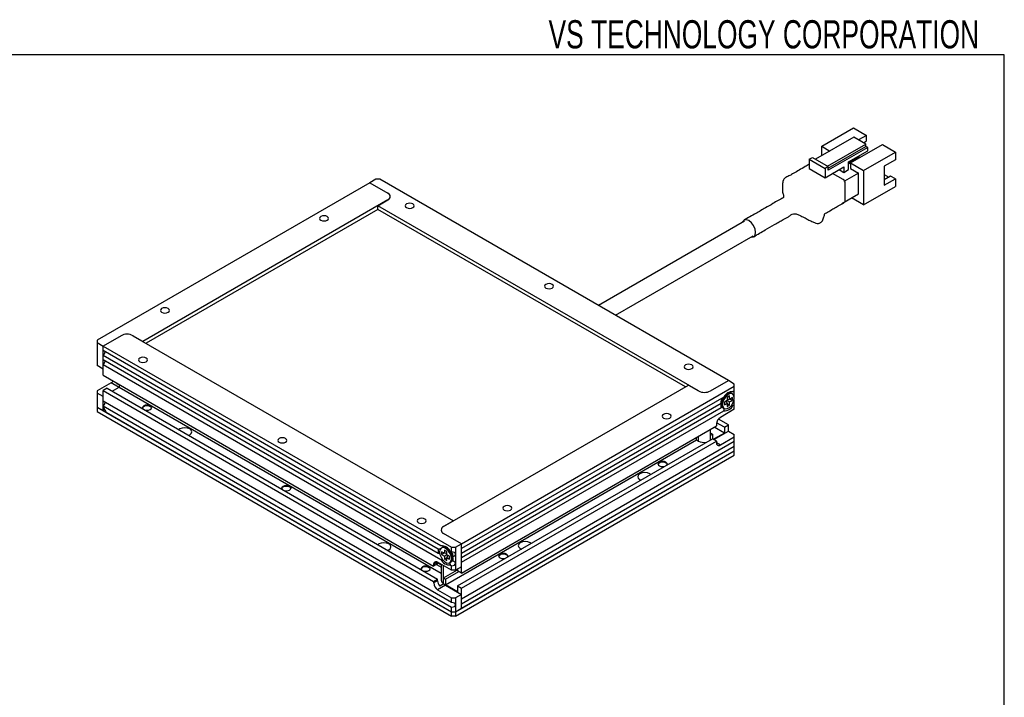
# Model space of a CAD drawing. Header units: millimetres. Extents: x 6 to 294, y 6 to 202.
# Tile 6 of 6: x 204 to 291, y 142 to 202. Entities that reach past the tile are written whole.
import ezdxf

# ---------------------------------------------------------------- set-up
doc = ezdxf.new("R2010")
doc.units = ezdxf.units.MM
doc.styles.add('SLDTEXTSTYLE1', font='TXT', dxfattribs={"width": 0.7})

msp = doc.modelspace()

# ---------------------------------------------------------------- linework, layer by layer
at = {"color": 7, "linetype": 'Continuous', "lineweight": 25}
for p, q in [((291.144, 199.039), (5.901, 199.039)), ((291.144, 6.453), (291.144, 199.039)), ((274.935, 190.911), (277.764, 192.543)), ((277.764, 192.543), (278.913, 191.88)), ((277.781, 191.717), (274.387, 189.758)), ((278.842, 191.105), (277.781, 191.717)), ((278.913, 191.88), (278.206, 191.472)), ((278.913, 191.39), (278.913, 191.88)), ((274.935, 190.074), (274.935, 190.911)), ((274.935, 190.911), (275.66, 190.492)), ((275.448, 189.145), (278.842, 191.105)), ((275.519, 188.982), (278.842, 190.9)), ((279.019, 190.798), (275.519, 188.778)), ((277.499, 189.431), (280.327, 191.064)), ((278.63, 191.227), (278.913, 191.39)), ((278.842, 190.9), (278.842, 191.105)), ((279.019, 190.798), (278.842, 190.9)), ((279.019, 190.513), (279.019, 190.798)), ((280.327, 191.064), (281.476, 190.4)), ((273.822, 189.758), (274.104, 189.921)), ((273.822, 189.758), (273.822, 188.941)), ((273.822, 189.758), (275.236, 188.941)), ((274.104, 189.921), (275.519, 189.104)), ((277.322, 189.533), (279.019, 190.513)), ((277.349, 189.436), (278.188, 189.92)), ((278.029, 189.859), (277.958, 189.9)), ((278.029, 189.859), (278.241, 189.982)), ((278.029, 189.941), (278.029, 189.859)), ((278.161, 189.936), (278.188, 189.92)), ((278.188, 189.829), (278.188, 189.92)), ((278.241, 189.982), (278.312, 190.104)), ((278.648, 188.768), (281.476, 190.4)), ((281.476, 189.716), (280.486, 189.145)), ((281.476, 190.4), (281.476, 189.716)), ((273.822, 188.941), (275.236, 188.125)), ((275.519, 189.104), (275.236, 188.941)), ((275.236, 188.125), (276.897, 189.084)), ((275.236, 188.941), (275.236, 188.125)), ((275.519, 188.778), (275.519, 189.104)), ((276.473, 188.839), (276.897, 188.594)), ((276.473, 188.839), (276.473, 188.839)), ((276.897, 189.084), (276.897, 188.594)), ((276.897, 188.594), (277.322, 188.839)), ((277.322, 188.839), (277.322, 189.533)), ((277.322, 189.451), (277.499, 189.349)), ((277.499, 189.431), (278.648, 188.768)), ((277.499, 189.431), (277.499, 188.941)), ((277.499, 188.941), (278.206, 188.533)), ((280.486, 189.145), (280.486, 187.451)), ((235.355, 187.982), (234.824, 187.676)), ((235.708, 187.982), (235.355, 187.982)), ((266.644, 170.123), (235.708, 187.982)), ((276.844, 187.951), (275.89, 188.502)), ((278.206, 188.533), (276.969, 187.819)), ((278.206, 186.696), (278.206, 188.533)), ((278.648, 188.768), (278.648, 185.705)), ((280.486, 188.4), (280.884, 188.17)), ((281.052, 188.267), (280.486, 187.941)), ((280.486, 187.451), (281.476, 188.022)), ((281.476, 188.022), (281.052, 188.267)), ((281.476, 188.022), (281.476, 187.338)), ((234.824, 187.676), (210.606, 173.695)), ((234.824, 187.676), (236.415, 186.758)), ((277.021, 186.053), (277.021, 187.645)), ((278.648, 185.705), (281.476, 187.338)), ((276.72, 185.838), (278.206, 186.696)), ((278.648, 185.705), (277.569, 186.328)), ((236.415, 186.145), (214.672, 173.593)), ((235.531, 185.635), (236.415, 186.145)), ((263.992, 169.205), (235.531, 185.635)), ((235.531, 185.308), (235.531, 185.635)), ((235.531, 185.308), (214.955, 173.43)), ((262.826, 169.552), (235.531, 185.308)), ((268.09, 184.273), (255.111, 176.781)), ((256.612, 175.915), (268.84, 182.974)), ((212.727, 174.103), (211.136, 173.185)), ((214.672, 173.593), (213.788, 174.103)), ((213.788, 174.103), (242.249, 157.673)), ((210.606, 173.695), (210.606, 173.491)), ((210.606, 173.491), (211.136, 173.185)), ((210.606, 173.491), (210.606, 172.879)), ((211.136, 171.143), (211.136, 173.185)), ((211.136, 173.185), (242.072, 155.326)), ((211.136, 172.776), (211.136, 173.185)), ((210.606, 172.879), (210.606, 172.062)), ((241.13, 155.462), (211.136, 172.776)), ((211.136, 172.368), (240.894, 155.19)), ((211.136, 171.96), (211.136, 172.368)), ((210.606, 172.062), (210.606, 171.45)), ((211.136, 171.143), (210.606, 171.45)), ((240.894, 154.781), (211.136, 171.96)), ((211.136, 170.592), (211.136, 171.552)), ((211.136, 171.552), (241.13, 154.237)), ((211.136, 170.592), (240.481, 153.652)), ((211.843, 169.918), (210.606, 169.204)), ((212.351, 169.844), (212.377, 169.876)), ((212.392, 169.868), (212.351, 169.844)), ((212.55, 169.729), (212.351, 169.844)), ((212.55, 169.776), (212.55, 169.551)), ((241.365, 157.163), (263.109, 169.715)), ((242.956, 155.632), (267.174, 169.613)), ((263.109, 169.715), (263.992, 169.205)), ((265.053, 169.205), (266.644, 170.123)), ((267.174, 169.817), (266.644, 170.123)), ((267.174, 169.613), (267.174, 169.817)), ((267.174, 169.205), (267.174, 169.613)), ((210.606, 169.204), (210.606, 169)), ((210.606, 169), (210.606, 168.388)), ((211.136, 168.694), (210.606, 169)), ((211.49, 169.449), (211.136, 169.245)), ((211.136, 168.286), (211.136, 169.245)), ((211.136, 169.245), (240.481, 152.304)), ((211.49, 169.449), (240.835, 152.509)), ((211.932, 169.194), (212.55, 169.551)), ((212.55, 169.551), (241.145, 153.044)), ((266.397, 168.837), (266.333, 168.794)), ((266.573, 168.939), (266.397, 168.837)), ((266.543, 168.922), (266.49, 168.952)), ((266.75, 168.756), (266.538, 168.633)), ((266.75, 168.47), (266.75, 168.756)), ((267.019, 168.936), (266.948, 168.977)), ((267.174, 169.205), (267.056, 169.137)), ((210.606, 168.388), (210.606, 167.775)), ((211.136, 167.469), (211.136, 168.694)), ((242.072, 150.427), (211.136, 168.286)), ((211.136, 167.877), (242.072, 150.018)), ((211.136, 167.796), (211.136, 167.877)), ((266.232, 168.661), (242.956, 155.224)), ((242.956, 154.815), (265.996, 168.116)), ((265.99, 168.086), (266.043, 168.056)), ((266.043, 168.225), (266.043, 168.021)), ((266.538, 168.347), (266.291, 168.205)), ((266.291, 168.205), (266.291, 167.96)), ((266.291, 167.96), (266.538, 168.102)), ((266.457, 168.3), (266.538, 168.102)), ((266.495, 168.208), (266.495, 168.322)), ((266.538, 168.633), (266.538, 168.347)), ((266.538, 168.441), (266.75, 168.47)), ((266.538, 168.397), (266.637, 168.455)), ((266.538, 168.347), (266.75, 168.225)), ((266.538, 168.102), (266.538, 167.817)), ((266.538, 168.062), (266.75, 167.939)), ((266.538, 167.817), (266.75, 167.939)), ((266.998, 168.613), (266.75, 168.47)), ((266.75, 168.225), (266.998, 168.368)), ((266.75, 167.939), (266.75, 168.225)), ((266.786, 168.49), (266.998, 168.368)), ((266.907, 167.91), (267.056, 167.912)), ((266.998, 168.368), (266.998, 168.613)), ((267.056, 167.912), (267.174, 167.98)), ((267.174, 167.572), (267.174, 167.98)), ((210.606, 167.775), (242.072, 149.61)), ((210.606, 167.775), (210.606, 167.367)), ((210.606, 167.775), (211.136, 167.469)), ((210.606, 167.367), (242.072, 149.202)), ((211.136, 167.796), (211.419, 167.306)), ((211.278, 167.551), (211.136, 167.469)), ((211.419, 167.306), (242.072, 149.61)), ((265.996, 167.708), (242.956, 154.407)), ((242.956, 153.999), (266.232, 167.436)), ((267.174, 167.572), (265.937, 166.857)), ((266.198, 167.677), (266.269, 167.637)), ((242.956, 153.039), (265.583, 166.102)), ((265.583, 166.245), (265.583, 166.102)), ((266.291, 165.979), (265.6, 166.378)), ((266.644, 166.183), (265.757, 166.696)), ((266.291, 165.979), (266.644, 166.183)), ((266.644, 165.632), (266.644, 166.183)), ((265.053, 165.265), (265.053, 165.796)), ((265.23, 165.367), (265.053, 165.469)), ((265.053, 165.265), (265.23, 165.367)), ((265.23, 165.367), (265.23, 164.959)), ((266.291, 165.469), (265.318, 164.908)), ((265.354, 164.887), (266.644, 165.632)), ((266.291, 165.469), (265.389, 165.99)), ((266.291, 165.979), (266.291, 165.469)), ((266.644, 165.632), (267.174, 165.326)), ((267.174, 165.122), (267.174, 165.326)), ((241.542, 151.998), (263.816, 164.857)), ((242.603, 151.896), (265.23, 164.959)), ((242.956, 151.692), (265.583, 164.755)), ((267.174, 164.714), (242.956, 150.733)), ((263.816, 164.857), (263.816, 165.081)), ((263.816, 164.857), (263.992, 164.755)), ((265.583, 164.755), (265.23, 164.959)), ((265.583, 164.755), (265.583, 164.612)), ((265.937, 164.408), (267.174, 165.122)), ((267.174, 164.714), (267.174, 165.122)), ((242.426, 149.61), (267.174, 163.897)), ((242.426, 149.202), (267.174, 163.489)), ((242.956, 150.324), (267.174, 164.305)), ((242.956, 149.916), (267.174, 163.897)), ((267.174, 163.897), (267.174, 164.305)), ((267.174, 163.489), (267.174, 163.897)), ((242.249, 157.673), (241.365, 157.163)), ((242.956, 155.632), (241.365, 156.55)), ((242.426, 155.326), (242.956, 155.632)), ((242.956, 155.224), (242.956, 155.632)), ((242.956, 153.591), (242.956, 155.632)), ((241.238, 155.302), (241.167, 155.261)), ((241.436, 154.795), (241.188, 154.938)), ((241.188, 154.938), (241.188, 154.693)), ((241.4, 154.815), (241.188, 154.693)), ((241.648, 154.958), (241.436, 155.081)), ((241.436, 155.081), (241.436, 154.795)), ((241.648, 154.767), (241.436, 154.795)), ((241.549, 154.78), (241.648, 154.723)), ((241.789, 155.162), (241.613, 155.264)), ((241.696, 155.278), (241.643, 155.247)), ((241.648, 154.673), (241.648, 154.958)), ((241.853, 155.119), (241.789, 155.162)), ((242.072, 154.918), (241.954, 154.986)), ((242.072, 154.918), (242.072, 155.326)), ((242.072, 155.326), (242.426, 155.326)), ((242.426, 155.326), (242.426, 154.713)), ((242.956, 154.407), (242.956, 154.815)), ((240.835, 153.999), (240.481, 153.795)), ((240.835, 153.856), (240.481, 153.652)), ((242.072, 153.284), (240.835, 153.999)), ((240.835, 153.856), (240.835, 153.999)), ((240.835, 153.937), (241.145, 153.758)), ((241.188, 154.693), (241.436, 154.55)), ((241.648, 154.673), (241.436, 154.55)), ((241.436, 154.55), (241.436, 154.264)), ((241.648, 154.387), (241.436, 154.264)), ((241.436, 154.264), (241.648, 154.142)), ((241.895, 154.53), (241.648, 154.673)), ((241.729, 154.626), (241.648, 154.428)), ((241.648, 154.142), (241.648, 154.428)), ((241.648, 154.428), (241.895, 154.285)), ((241.691, 154.648), (241.691, 154.533)), ((241.895, 154.285), (241.895, 154.53)), ((241.917, 153.962), (241.988, 154.003)), ((242.143, 154.346), (242.143, 154.55)), ((242.426, 154.713), (242.426, 153.897)), ((242.426, 153.897), (242.426, 153.284)), ((242.956, 153.039), (242.956, 153.999)), ((240.481, 153.795), (240.481, 153.652)), ((240.728, 153.795), (241.145, 153.554)), ((241.145, 153.82), (241.145, 152.406)), ((241.365, 152.611), (241.365, 153.693)), ((241.365, 152.611), (242.603, 153.325)), ((241.542, 152.509), (242.709, 153.182)), ((241.954, 153.761), (242.072, 153.693)), ((242.072, 153.284), (242.072, 153.693)), ((242.426, 153.284), (242.072, 153.284)), ((242.956, 153.591), (242.426, 153.284)), ((242.603, 153.387), (242.603, 153.244)), ((242.956, 153.039), (242.603, 153.244)), ((240.481, 152.304), (240.835, 152.509)), ((240.835, 152.366), (240.481, 152.162)), ((240.481, 152.304), (240.481, 152.162)), ((240.835, 152.366), (240.835, 152.509)), ((241.365, 152.611), (241.542, 152.509)), ((241.542, 152.509), (241.542, 151.998)), ((241.542, 151.957), (240.835, 151.549)), ((240.835, 151.549), (242.072, 150.835)), ((241.388, 152.087), (241.034, 151.883)), ((241.365, 152.1), (241.388, 152.087)), ((242.603, 151.386), (241.542, 151.998)), ((241.542, 151.957), (242.956, 151.141)), ((242.603, 151.896), (242.603, 151.386)), ((242.603, 151.896), (242.956, 151.692)), ((242.956, 150.733), (242.956, 151.692)), ((242.072, 150.427), (242.072, 150.835)), ((242.072, 150.835), (242.426, 150.835)), ((242.956, 151.141), (242.426, 150.835)), ((242.426, 150.835), (242.426, 150.222)), ((242.956, 149.916), (242.956, 151.141)), ((242.072, 149.61), (242.072, 150.018)), ((242.072, 149.61), (242.426, 149.61)), ((242.072, 149.202), (242.072, 149.61)), ((242.426, 150.222), (242.426, 149.61)), ((242.426, 149.61), (242.956, 149.916)), ((242.426, 149.61), (242.426, 149.202)), ((242.956, 149.916), (242.956, 150.324)), ((242.426, 149.202), (242.072, 149.202))]:
    msp.add_line(p, q, dxfattribs=at)
at = {"color": 8, "linetype": 'Continuous', "lineweight": 25}
for p, q in [((212.515, 169.531), (211.843, 169.918)), ((265.053, 164.857), (265.053, 165.265)), ((263.992, 164.755), (263.992, 165.184)), ((265.583, 164.612), (265.937, 164.408)), ((241.365, 152.1), (241.365, 152.611))]:
    msp.add_line(p, q, dxfattribs=at)
at = {"color": 7, "linetype": 'Continuous', "lineweight": 25, "flags": 128}
for points in [[(238.077, 185.798), (237.99, 185.723), (237.96, 185.635), (237.99, 185.547), (238.077, 185.472), (238.207, 185.422), (238.36, 185.404), (238.513, 185.422), (238.643, 185.472), (238.729, 185.547), (238.76, 185.635), (238.729, 185.723), (238.643, 185.798), (238.513, 185.848), (238.36, 185.866), (238.207, 185.848), (238.077, 185.798)], [(276.969, 185.938), (276.969, 185.938), (277.008, 185.982), (277.021, 186.053)], [(230.476, 184.349), (230.605, 184.299), (230.758, 184.282), (230.912, 184.299), (231.041, 184.349), (231.128, 184.424), (231.158, 184.512), (231.128, 184.601), (231.041, 184.676), (230.912, 184.726), (230.758, 184.743), (230.605, 184.726), (230.476, 184.676), (230.389, 184.601), (230.358, 184.512), (230.389, 184.424), (230.476, 184.349)], [(269.066, 183.277), (269.021, 183.569), (268.89, 183.869), (268.695, 184.132), (268.465, 184.318), (268.235, 184.398), (268.04, 184.36), (267.91, 184.21), (267.901, 184.164)], [(268.651, 182.865), (268.695, 182.85), (268.89, 182.888), (269.021, 183.038), (269.066, 183.277)], [(250.451, 178.655), (250.365, 178.58), (250.334, 178.491), (250.365, 178.403), (250.451, 178.328), (250.581, 178.278), (250.734, 178.261), (250.887, 178.278), (251.017, 178.328), (251.104, 178.403), (251.134, 178.491), (251.104, 178.58), (251.017, 178.655), (250.887, 178.705), (250.734, 178.722), (250.581, 178.705), (250.451, 178.655)], [(216.333, 176.185), (216.463, 176.135), (216.616, 176.117), (216.769, 176.135), (216.899, 176.185), (216.986, 176.26), (217.016, 176.348), (216.986, 176.437), (216.899, 176.512), (216.769, 176.562), (216.616, 176.579), (216.463, 176.562), (216.333, 176.512), (216.247, 176.437), (216.216, 176.348), (216.247, 176.26), (216.333, 176.185)], [(214.955, 171.797), (215.041, 171.872), (215.072, 171.96), (215.041, 172.049), (214.955, 172.123), (214.825, 172.173), (214.672, 172.191), (214.519, 172.173), (214.389, 172.123), (214.302, 172.049), (214.272, 171.96), (214.302, 171.872), (214.389, 171.797), (214.519, 171.747), (214.672, 171.729), (214.825, 171.747), (214.955, 171.797)], [(262.826, 171.511), (262.739, 171.436), (262.709, 171.348), (262.739, 171.259), (262.826, 171.185), (262.956, 171.135), (263.109, 171.117), (263.262, 171.135), (263.391, 171.185), (263.478, 171.259), (263.509, 171.348), (263.478, 171.436), (263.391, 171.511), (263.262, 171.561), (263.109, 171.579), (262.956, 171.561), (262.826, 171.511)], [(266.948, 168.977), (266.839, 169.01), (266.666, 168.983), (266.481, 168.877), (266.308, 168.704), (266.167, 168.486), (266.075, 168.249), (266.043, 168.021), (266.075, 167.83), (266.167, 167.699), (266.198, 167.677)], [(267.174, 168.592), (267.142, 168.783), (267.05, 168.914), (266.909, 168.97), (266.736, 168.942), (266.552, 168.836), (266.379, 168.663), (266.238, 168.445), (266.146, 168.208), (266.114, 167.98), (266.146, 167.789), (266.238, 167.658), (266.379, 167.603), (266.552, 167.63), (266.736, 167.736), (266.909, 167.909), (267.05, 168.127), (267.142, 168.364), (267.174, 168.592)], [(266.637, 168.972), (266.559, 168.975), (266.506, 168.966)], [(267.174, 168.872), (267.174, 168.92), (267.174, 168.97), (267.174, 169.022), (267.174, 169.072), (267.174, 169.121), (267.174, 169.165), (267.174, 169.205)], [(214.859, 167.504), (214.872, 167.501), (215.025, 167.483), (215.178, 167.501), (215.308, 167.551), (215.395, 167.626), (215.425, 167.714), (215.395, 167.802), (215.308, 167.877), (215.178, 167.927), (215.025, 167.945), (214.872, 167.927), (214.743, 167.877), (214.656, 167.802), (214.625, 167.714), (214.656, 167.626), (214.662, 167.618)], [(214.627, 167.694), (214.635, 167.724), (214.698, 167.806), (214.812, 167.868), (214.957, 167.901), (215.113, 167.899), (215.256, 167.862), (215.363, 167.797), (215.42, 167.713), (215.424, 167.694)], [(265.987, 168.066), (266.005, 168.015), (266.047, 167.95)], [(267.174, 167.98), (267.174, 168.018), (267.174, 168.062), (267.174, 168.109), (267.174, 168.159), (267.174, 168.209), (267.174, 168.259), (267.174, 168.306), (267.174, 168.35), (267.174, 168.388)], [(261.447, 167.123), (261.317, 167.173), (261.164, 167.191), (261.011, 167.173), (260.881, 167.123), (260.795, 167.048), (260.764, 166.96), (260.795, 166.871), (260.881, 166.796), (261.011, 166.746), (261.164, 166.729), (261.317, 166.746), (261.447, 166.796), (261.534, 166.871), (261.564, 166.96), (261.534, 167.048), (261.447, 167.123)], [(218.729, 165.27), (218.826, 165.316), (218.962, 165.433), (219.009, 165.571), (218.962, 165.709), (218.826, 165.826), (218.623, 165.904), (218.384, 165.932), (218.145, 165.904), (217.942, 165.826), (217.863, 165.77)], [(227.329, 164.653), (227.416, 164.728), (227.446, 164.817), (227.416, 164.905), (227.329, 164.98), (227.199, 165.03), (227.046, 165.047), (226.893, 165.03), (226.763, 164.98), (226.677, 164.905), (226.646, 164.817), (226.677, 164.728), (226.763, 164.653), (226.893, 164.603), (227.046, 164.586), (227.199, 164.603), (227.329, 164.653)], [(267.174, 164.305), (267.174, 164.349), (267.174, 164.399), (267.174, 164.453), (267.174, 164.51), (267.174, 164.566), (267.174, 164.62), (267.174, 164.67), (267.174, 164.714)], [(261.174, 162.618), (261.18, 162.625), (261.211, 162.714), (261.18, 162.802), (261.093, 162.877), (260.964, 162.927), (260.811, 162.945), (260.657, 162.927), (260.528, 162.877), (260.441, 162.802), (260.411, 162.714), (260.441, 162.625), (260.528, 162.55), (260.657, 162.5), (260.811, 162.483), (260.964, 162.5), (260.977, 162.504)], [(260.412, 162.693), (260.42, 162.724), (260.484, 162.806), (260.597, 162.868), (260.742, 162.9), (260.898, 162.898), (261.041, 162.861), (261.149, 162.796), (261.205, 162.712), (261.209, 162.693)], [(259.741, 161.79), (259.661, 161.846), (259.459, 161.924), (259.22, 161.952), (258.98, 161.924), (258.778, 161.846), (258.642, 161.729), (258.595, 161.591), (258.642, 161.453), (258.778, 161.336), (258.875, 161.29)], [(227.233, 160.361), (227.247, 160.357), (227.4, 160.34), (227.553, 160.357), (227.683, 160.407), (227.769, 160.482), (227.8, 160.571), (227.769, 160.659), (227.683, 160.734), (227.553, 160.784), (227.4, 160.801), (227.247, 160.784), (227.117, 160.734), (227.03, 160.659), (227, 160.571), (227.03, 160.482), (227.036, 160.474)], [(227.001, 160.55), (227.009, 160.58), (227.073, 160.663), (227.186, 160.725), (227.332, 160.757), (227.488, 160.755), (227.63, 160.718), (227.738, 160.653), (227.794, 160.569), (227.798, 160.55)], [(247.305, 158.959), (247.175, 159.009), (247.022, 159.026), (246.869, 159.009), (246.739, 158.959), (246.652, 158.884), (246.622, 158.796), (246.652, 158.707), (246.739, 158.632), (246.869, 158.582), (247.022, 158.565), (247.175, 158.582), (247.305, 158.632), (247.391, 158.707), (247.422, 158.796), (247.391, 158.884), (247.305, 158.959)], [(239.703, 157.51), (239.79, 157.585), (239.821, 157.673), (239.79, 157.761), (239.703, 157.836), (239.574, 157.886), (239.421, 157.904), (239.267, 157.886), (239.138, 157.836), (239.051, 157.761), (239.021, 157.673), (239.051, 157.585), (239.138, 157.51), (239.267, 157.46), (239.421, 157.442), (239.574, 157.46), (239.703, 157.51)], [(236.406, 155.065), (236.504, 155.111), (236.639, 155.228), (236.687, 155.366), (236.639, 155.504), (236.504, 155.621), (236.301, 155.699), (236.062, 155.727), (235.823, 155.699), (235.62, 155.621), (235.54, 155.565)], [(249.134, 155.667), (249.055, 155.723), (248.852, 155.801), (248.613, 155.829), (248.374, 155.801), (248.171, 155.723), (248.035, 155.606), (247.988, 155.468), (248.035, 155.33), (248.171, 155.213), (248.268, 155.167)], [(242.072, 154.305), (242.04, 154.533), (241.948, 154.77), (241.807, 154.989), (241.634, 155.161), (241.45, 155.268), (241.277, 155.295), (241.136, 155.239), (241.044, 155.108), (241.012, 154.917), (241.044, 154.69), (241.136, 154.452), (241.277, 154.234), (241.45, 154.061), (241.634, 153.955), (241.807, 153.928), (241.948, 153.983), (242.04, 154.114), (242.072, 154.305)], [(242.143, 154.346), (242.111, 154.574), (242.019, 154.811), (241.878, 155.029), (241.705, 155.202), (241.52, 155.308), (241.347, 155.336), (241.238, 155.302)], [(241.68, 155.291), (241.627, 155.301), (241.549, 155.297)], [(247.032, 154.453), (247.038, 154.461), (247.068, 154.55), (247.038, 154.638), (246.951, 154.713), (246.821, 154.763), (246.668, 154.78), (246.515, 154.763), (246.386, 154.713), (246.299, 154.638), (246.268, 154.55), (246.299, 154.461), (246.386, 154.386), (246.515, 154.336), (246.668, 154.319), (246.821, 154.336), (246.835, 154.34)], [(246.27, 154.529), (246.278, 154.559), (246.341, 154.642), (246.455, 154.704), (246.6, 154.736), (246.756, 154.734), (246.899, 154.697), (247.006, 154.632), (247.063, 154.548), (247.067, 154.529)], [(239.608, 153.217), (239.621, 153.214), (239.774, 153.196), (239.927, 153.214), (240.057, 153.264), (240.144, 153.339), (240.174, 153.427), (240.144, 153.515), (240.057, 153.59), (239.927, 153.64), (239.774, 153.658), (239.621, 153.64), (239.491, 153.59), (239.405, 153.515), (239.374, 153.427), (239.405, 153.339), (239.41, 153.331)], [(239.376, 153.407), (239.384, 153.437), (239.447, 153.519), (239.56, 153.581), (239.706, 153.614), (239.862, 153.611), (240.005, 153.575), (240.112, 153.51), (240.168, 153.425), (240.173, 153.407)]]:
    msp.add_lwpolyline(points, dxfattribs=at)
at = {"color": 7, "linetype": 'Continuous', "lineweight": 25}
for centre, radius, start, end in [((276.637, 187.627), 0.384, 2.60545, 57.39453), ((236.299, 186.451), 0.327, 290.78343, 69.21657), ((213.258, 173.08), 1.153, 62.60973, 117.39019), ((210.938, 172.687), 0.375, 301.87302, 358.13228), ((210.938, 171.87), 0.375, 301.87302, 358.13228), ((211.501, 170.483), 0.661, 301.24399, 322.36833), ((264.523, 170.228), 1.153, 242.60973, 297.39019), ((266.998, 168.286), 0.852, 86.04162, 153.953), ((210.938, 168.196), 0.375, 301.87299, 358.13231), ((266.86, 167.912), 0.888, 166.71007, 193.28993), ((266.81, 168.188), 0.768, 144.54028, 177.24051), ((266.291, 168.286), 0.852, 266.04153, 333.95309), ((266.351, 166.21), 0.768, 122.60543, 177.39457), ((264.52, 165.774), 1.147, 242.64415, 277.59941), ((265.799, 164.577), 0.218, 170.78597, 309.20332), ((241.481, 156.857), 0.327, 110.78343, 249.21657), ((241.758, 154.985), 0.888, 166.70942, 193.29058), ((241.188, 154.611), 0.852, 26.04697, 93.9584), ((241.376, 154.513), 0.768, 2.75922, 35.45999), ((240.697, 153.83), 0.218, 50.79664, 189.21392), ((241.895, 154.611), 0.852, 206.04687, 273.95851), ((241.789, 154.299), 0.357, 303.79304, 7.51894), ((241.249, 152.197), 0.768, 182.60558, 237.3945), ((241.609, 152.403), 0.775, 182.7695, 222.13966), ((241.521, 152.444), 0.377, 185.69464, 245.62526), ((241.864, 152.496), 0.628, 220.66509, 239.12631)]:
    msp.add_arc(centre, radius, start, end, dxfattribs=at)
for centre, start_param, end_param in [((242.072, 154.713), 0, 1.570796), ((242.072, 153.897), 4.712389, 6.283185), ((242.072, 154.713), 5.036649, 6.283185), ((242.072, 153.897), 0, 1.246537), ((242.072, 150.222), 0, 1.570796), ((242.072, 150.222), 4.712389, 6.283185)]:
    msp.add_ellipse(centre, major_axis=(0.354, 0), ratio=0.577382, start_param=start_param, end_param=end_param, dxfattribs=at)
for points, knots in [([(273.822, 189.311), (273.704, 189.244), (273.403, 189.071), (272.946, 188.804), (272.533, 188.572), (272.27, 188.409), (272.1, 188.32), (271.924, 188.249), (271.755, 188.157), (271.627, 188.058), (271.552, 187.961), (271.495, 187.845), (271.472, 187.69), (271.451, 187.463), (271.44, 187.241), (271.44, 187.055), (271.45, 186.899), (271.483, 186.74), (271.529, 186.598), (271.554, 186.471), (271.531, 186.377), (271.535, 186.365), (271.444, 186.298), (271.281, 186.222), (270.979, 186.069), (270.538, 185.786), (269.875, 185.406), (269.021, 184.919), (268.387, 184.558), (268.038, 184.359)], [0, 0, 0, 0, 0.046601, 0.119634, 0.182093, 0.208425, 0.226113, 0.249104, 0.270822, 0.28965, 0.302453, 0.30988, 0.325522, 0.346075, 0.375173, 0.387559, 0.399403, 0.424368, 0.453334, 0.480904, 0.50189, 0.529184, 0.539921, 0.562543, 0.595255, 0.658844, 0.747405, 0.861285, 1, 1, 1, 1]), ([(268.892, 182.889), (269.235, 183.089), (269.85, 183.449), (270.606, 183.894), (271.134, 184.196), (271.47, 184.385), (271.748, 184.538), (271.989, 184.666), (272.194, 184.818), (272.42, 184.942), (272.661, 184.927), (272.922, 184.818), (273.194, 184.681), (273.479, 184.535), (273.798, 184.371), (274.118, 184.208), (274.405, 184.083), (274.606, 184.063), (274.744, 184.09), (274.839, 184.135), (274.926, 184.207), (275.009, 184.319), (275.075, 184.472), (275.12, 184.635), (275.155, 184.767), (275.184, 184.853), (275.201, 184.897), (275.218, 184.927), (275.233, 184.949), (275.253, 184.969), (275.321, 185.013), (275.473, 185.046), (275.757, 185.264), (276.111, 185.458), (276.528, 185.691), (276.814, 185.851), (276.969, 185.938)], [0, 0, 0, 0, 0.127917, 0.229452, 0.282269, 0.323241, 0.353372, 0.38277, 0.415143, 0.445903, 0.47896, 0.51261, 0.534159, 0.561275, 0.595845, 0.629288, 0.655385, 0.677898, 0.688799, 0.698617, 0.707998, 0.719316, 0.734539, 0.751892, 0.766809, 0.772342, 0.776304, 0.77904, 0.781363, 0.784236, 0.787812, 0.809435, 0.84426, 0.89343, 0.942376, 1, 1, 1, 1]), ([(267.056, 169.137), (267.01, 169.129), (266.933, 169.116), (266.843, 169.09), (266.796, 169.071), (266.773, 169.058), (266.761, 169.045), (266.763, 169.03), (266.778, 169.016), (266.801, 169.005), (266.806, 169.002)], [0, 0, 0, 0, 0.280866, 0.469585, 0.540013, 0.611153, 0.672565, 0.764704, 0.941037, 1, 1, 1, 1]), ([(267.006, 168.913), (267.006, 168.912), (267.053, 168.893), (267.114, 168.883), (267.174, 168.872)], [0, 0, 0, 0, 0.019688, 1, 1, 1, 1]), ([(267.174, 168.443), (267.174, 168.508), (267.174, 168.669), (267.174, 168.797), (267.174, 168.872)], [0, 0, 0, 0, 0.411326, 1, 1, 1, 1]), ([(265.996, 168.116), (265.998, 168.146), (266.001, 168.213), (266.024, 168.359), (266.065, 168.5), (266.113, 168.577), (266.127, 168.6)], [0, 0, 0, 0, 0.237638, 0.540116, 0.860041, 1, 1, 1, 1]), ([(266.096, 167.791), (266.088, 167.796), (266.052, 167.815), (266.02, 167.814), (266, 167.78), (265.997, 167.728), (265.996, 167.708)], [0, 0, 0, 0, 0.099219, 0.424029, 0.781538, 1, 1, 1, 1]), ([(266.232, 167.436), (266.243, 167.464), (266.261, 167.511), (266.268, 167.584), (266.265, 167.625), (266.26, 167.637), (266.259, 167.638)], [0, 0, 0, 0, 0.514188, 0.859685, 0.98862, 1, 1, 1, 1]), ([(240.894, 155.19), (240.941, 155.191), (241.031, 155.194), (241.111, 155.219), (241.149, 155.23)], [0, 0, 0, 0, 0.517693, 1, 1, 1, 1]), ([(241.038, 154.757), (241.027, 154.761), (240.982, 154.78), (240.932, 154.781), (240.894, 154.781)], [0, 0, 0, 0, 0.230642, 1, 1, 1, 1]), ([(241.394, 155.335), (241.397, 155.337), (241.411, 155.345), (241.421, 155.355), (241.426, 155.368), (241.415, 155.381), (241.395, 155.394), (241.356, 155.41), (241.266, 155.438), (241.187, 155.452), (241.13, 155.462)], [0, 0, 0, 0, 0.042875, 0.15841, 0.274786, 0.342368, 0.410297, 0.490882, 0.631039, 1, 1, 1, 1]), ([(242.066, 154.913), (242.083, 154.883), (242.128, 154.804), (242.167, 154.661), (242.179, 154.568), (242.185, 154.52)], [0, 0, 0, 0, 0.228264, 0.60134, 1, 1, 1, 1]), ([(241.13, 154.237), (241.176, 154.23), (241.23, 154.221), (241.281, 154.234), (241.287, 154.235)], [0, 0, 0, 0, 0.878315, 1, 1, 1, 1]), ([(241.928, 153.97), (241.928, 153.969), (241.923, 153.956), (241.919, 153.922), (241.922, 153.845), (241.941, 153.796), (241.954, 153.761)], [0, 0, 0, 0, 0.0093499, 0.1447253, 0.3801764, 1, 1, 1, 1]), ([(242.185, 154.09), (242.184, 154.093), (242.18, 154.118), (242.162, 154.142), (242.124, 154.137), (242.082, 154.113), (242.073, 154.108)], [0, 0, 0, 0, 0.0463846, 0.449938, 0.8767691, 1, 1, 1, 1]), ([(242.185, 154.09), (242.197, 154.149), (242.228, 154.292), (242.201, 154.435), (242.185, 154.52)], [0, 0, 0, 0, 0.411326, 1, 1, 1, 1])]:
    msp.add_open_spline(points, degree=3, knots=knots, dxfattribs=at)

# ---------------------------------------------------------------- texts
at = {"color": 7, "linetype": 'Continuous', "lineweight": 0, "insert": (288.908, 202.099), "char_height": 2.5, "attachment_point": 3, "style": 'SLDTEXTSTYLE1'}
msp.add_mtext('VS TECHNOLOGY CORPORATION', dxfattribs=at)

doc.saveas('drawing.dxf')
